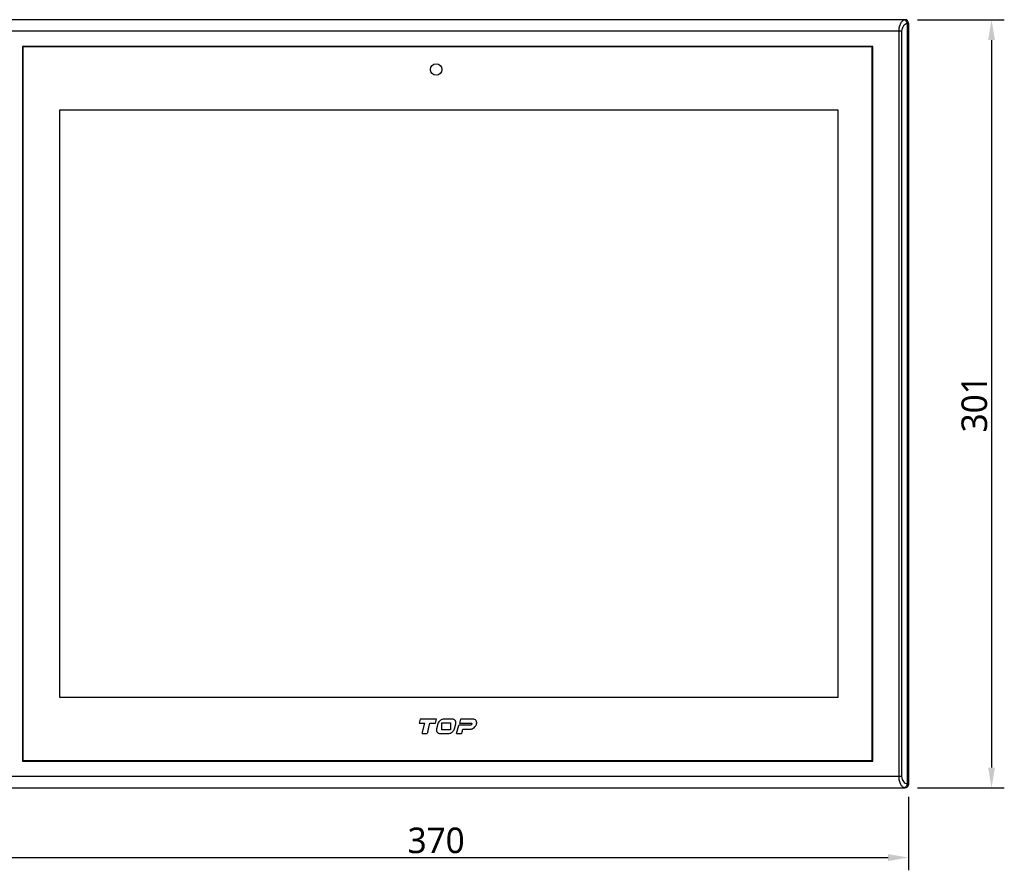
# Model space of a CAD drawing. Header units: millimetres. Extents: x -1194 to -5, y 44 to 885.
# Tile 12 of 37: x -990 to -605, y 379 to 713. Entities that reach past the tile are written whole.
import ezdxf

# ---------------------------------------------------------------- set-up
doc = ezdxf.new("R2010")
doc.units = ezdxf.units.MM
doc.header["$LTSCALE"] = 23.1
doc.header["$PDMODE"] = 3
doc.header["$PDSIZE"] = 8
doc.layers.get('0').update_dxf_attribs({"linetype": 'CONTINUOUS'})
doc.layers.get('Defpoints').update_dxf_attribs({"linetype": 'CONTINUOUS'})
doc.layers.add('FRONT_CASE_15_DM-SHAPE', color=7, linetype='CONTINUOUS')
doc.layers.add('FRONT_SHEET-15_P-SHAPE', color=7, linetype='CONTINUOUS')
doc.styles.get("Standard").update_dxf_attribs({"font": 'malgun.ttf'})
doc.dimstyles.new('WALL', dxfattribs={"dimtxt": 10, "dimasz": 8, "dimexe": 5, "dimexo": 5, "dimgap": 1.5, "dimtad": 1, "dimtoh": 1, "dimdsep": 46, "dimtxsty": 'Standard', "dimcen": 0, "dimadec": 0, "dimazin": 0, "dimtp": 0.001, "dimtm": 0.001, "dimtfac": 1, "dimtofl": 0, "dimtmove": 0, "dimatfit": 3, "dimfxl": 1, "dimtolj": 1, "dimarcsym": 0})

# ---------------------------------------------------------------- blocks, each defined once
blk = doc.blocks.new('*D19')
at = {"color": 0, "lineweight": -2}
for p, q in [((-638.51, 712.66), (-604.51, 712.66)), ((-609.51, 704.66), (-609.51, 419.66)), ((-638.51, 411.66), (-604.51, 411.66))]:
    blk.add_line(p, q, dxfattribs=at)
at = {"color": 0}
for points in [[(-608.18, 704.66), (-610.85, 704.66), (-609.51, 712.66)], [(-610.85, 419.66), (-608.18, 419.66), (-609.51, 411.66)]]:
    blk.add_solid(points, dxfattribs=at)
at = {"layer": 'Defpoints', "color": 0}
for p in [(-643.51, 712.66), (-643.51, 411.66), (-609.51, 411.66)]:
    blk.add_point(p, dxfattribs=at)
at = {"color": 0, "insert": (-616.21, 562.16), "char_height": 10, "attachment_point": 5, "rotation": 90}
blk.add_mtext('\\A1;301', dxfattribs=at)
blk = doc.blocks.new('*D20')
at = {"color": 0, "lineweight": -2}
for p, q in [((-1012.01, 408.16), (-1012.01, 379.39)), ((-642.01, 408.16), (-642.01, 379.39)), ((-1004.01, 384.39), (-650.01, 384.39))]:
    blk.add_line(p, q, dxfattribs=at)
at = {"color": 0}
for points in [[(-1004.01, 385.72), (-1004.01, 383.06), (-1012.01, 384.39)], [(-650.01, 383.06), (-650.01, 385.72), (-642.01, 384.39)]]:
    blk.add_solid(points, dxfattribs=at)
at = {"layer": 'Defpoints', "color": 0}
for p in [(-1012.01, 413.16), (-642.01, 413.16), (-642.01, 384.39)]:
    blk.add_point(p, dxfattribs=at)
at = {"color": 0, "insert": (-827.01, 391.06), "char_height": 10, "attachment_point": 5}
blk.add_mtext('\\A1;370', dxfattribs=at)

msp = doc.modelspace()

# ---------------------------------------------------------------- linework, layer by layer
at = {"layer": 'FRONT_CASE_15_DM-SHAPE', "color": 7, "linetype": 'Continuous'}
for p, q in [((-643.511, 712.665), (-1010.513, 712.665)), ((-643.534, 712.642), (-1010.49, 712.642)), ((-643.511, 712.665), (-643.534, 712.642)), ((-642.546, 711.095), (-642.546, 413.235)), ((-642.039, 711.136), (-642.039, 413.194)), ((-642.012, 711.166), (-642.035, 711.143)), ((-642.012, 413.164), (-642.012, 711.166)), ((-644.739, 708.145), (-1009.285, 708.145)), ((-645.859, 708.145), (-645.859, 416.185)), ((-644.739, 708.145), (-644.739, 416.185)), ((-989.012, 702.165), (-989.012, 422.165)), ((-656.012, 702.165), (-989.012, 702.165)), ((-656.012, 422.165), (-656.012, 702.165)), ((-989.012, 422.165), (-656.012, 422.165)), ((-644.739, 416.185), (-1009.285, 416.185)), ((-642.035, 413.187), (-642.012, 413.164)), ((-1010.513, 411.665), (-643.511, 411.665)), ((-1010.49, 411.688), (-643.534, 411.688)), ((-643.534, 411.688), (-643.511, 411.665))]:
    msp.add_line(p, q, dxfattribs=at)
for centre, start, end in [((-643.536, 711.141), 0.08378, 89.91622), ((-643.536, 413.189), 270.08378, 359.91622)]:
    msp.add_arc(centre, 1.501, start, end, dxfattribs=at)
for centre, major_axis in [((-643.513, 711.164), (1.062, 1.062)), ((-643.513, 413.166), (1.062, -1.062))]:
    msp.add_ellipse(centre, major_axis=major_axis, ratio=0.9987828, start_param=-0.7847892, end_param=0.7847892, dxfattribs=at)
for points, knots in [([(-643.665, 712.57), (-643.811, 712.525), (-644.105, 712.39), (-644.507, 712.077), (-644.879, 711.652), (-645.209, 711.117), (-645.486, 710.481), (-645.774, 709.492), (-645.859, 708.69), (-645.859, 708.145)], [0, 0, 0, 0, 0.0875837, 0.1835122, 0.2904309, 0.4099349, 0.5424632, 0.6870629, 1, 1, 1, 1]), ([(-642.546, 711.095), (-642.817, 711.039), (-643.37, 710.821), (-644.084, 710.201), (-644.61, 709.279), (-644.739, 708.534), (-644.739, 708.145)], [0, 0, 0, 0, 0.209939, 0.4407975, 0.7045769, 1, 1, 1, 1]), ([(-643.539, 712.632), (-643.54, 712.627), (-643.552, 712.617), (-643.576, 712.604), (-643.615, 712.587), (-643.647, 712.576), (-643.665, 712.57)], [0, 0, 0, 0, 0.104071, 0.2990943, 0.5948854, 1, 1, 1, 1]), ([(-642.546, 711.095), (-642.563, 711.275), (-642.642, 711.625), (-642.889, 712.084), (-643.234, 712.426), (-643.524, 712.548), (-643.665, 712.57)], [0, 0, 0, 0, 0.2740096, 0.5388048, 0.7819063, 1, 1, 1, 1]), ([(-643.534, 712.642), (-643.535, 712.641), (-643.536, 712.638), (-643.538, 712.635), (-643.539, 712.632)], [0, 0, 0, 0, 0.1924261, 1, 1, 1, 1]), ([(-642.039, 711.136), (-642.04, 711.33), (-642.119, 711.723), (-642.453, 712.22), (-642.95, 712.553), (-643.344, 712.631), (-643.539, 712.632)], [0, 0, 0, 0, 0.2496498, 0.4996308, 0.7498279, 1, 1, 1, 1]), ([(-642.039, 711.136), (-642.044, 711.134), (-642.058, 711.132), (-642.086, 711.127), (-642.129, 711.123), (-642.187, 711.118), (-642.258, 711.112), (-642.379, 711.104), (-642.477, 711.099), (-642.546, 711.095)], [0, 0, 0, 0, 0.0275774, 0.0841687, 0.16958, 0.2831785, 0.4241662, 0.5915374, 1, 1, 1, 1]), ([(-645.859, 416.185), (-645.859, 415.64), (-645.774, 414.838), (-645.486, 413.848), (-645.209, 413.212), (-644.879, 412.678), (-644.507, 412.252), (-644.105, 411.94), (-643.811, 411.804), (-643.665, 411.759)], [0, 0, 0, 0, 0.3129258, 0.457527, 0.5900588, 0.7095669, 0.816488, 0.9124178, 1, 1, 1, 1]), ([(-644.739, 416.185), (-644.739, 415.796), (-644.61, 415.051), (-644.084, 414.129), (-643.37, 413.508), (-642.817, 413.29), (-642.546, 413.235)], [0, 0, 0, 0, 0.2954104, 0.5591964, 0.790061, 1, 1, 1, 1]), ([(-642.546, 413.235), (-642.563, 413.055), (-642.642, 412.705), (-642.889, 412.246), (-643.234, 411.904), (-643.524, 411.782), (-643.665, 411.759)], [0, 0, 0, 0, 0.2740097, 0.5388049, 0.7819064, 1, 1, 1, 1]), ([(-642.039, 413.194), (-642.04, 412.999), (-642.119, 412.606), (-642.453, 412.11), (-642.95, 411.777), (-643.344, 411.698), (-643.539, 411.698)], [0, 0, 0, 0, 0.2496498, 0.4996308, 0.7498279, 1, 1, 1, 1]), ([(-642.546, 413.235), (-642.477, 413.231), (-642.379, 413.225), (-642.258, 413.217), (-642.187, 413.212), (-642.13, 413.207), (-642.086, 413.202), (-642.058, 413.198), (-642.044, 413.196), (-642.039, 413.194)], [0, 0, 0, 0, 0.4084, 0.5757322, 0.7167211, 0.8303517, 0.9158015, 0.9724132, 1, 1, 1, 1]), ([(-643.665, 411.759), (-643.647, 411.754), (-643.615, 411.743), (-643.576, 411.726), (-643.552, 411.712), (-643.54, 411.703), (-643.539, 411.698)], [0, 0, 0, 0, 0.4050839, 0.7008422, 0.8959135, 1, 1, 1, 1]), ([(-643.539, 411.698), (-643.538, 411.697), (-643.537, 411.693), (-643.536, 411.69), (-643.534, 411.688)], [0, 0, 0, 0, 0.3093148, 1, 1, 1, 1])]:
    msp.add_open_spline(points, degree=3, knots=knots, dxfattribs=at)
for points in [[(-642.035, 711.143), (-642.037, 711.141), (-642.038, 711.138), (-642.039, 711.136)], [(-642.039, 413.194), (-642.038, 413.191), (-642.037, 413.189), (-642.035, 413.187)]]:
    msp.add_open_spline(points, degree=3, dxfattribs=at)
at = {"layer": 'FRONT_SHEET-15_P-SHAPE', "color": 7, "linetype": 'Continuous'}
for p, q in [((-988.812, 701.965), (-988.812, 422.365)), ((-656.212, 701.965), (-988.812, 701.965)), ((-656.212, 422.365), (-656.212, 701.965)), ((-974.512, 677.165), (-974.512, 447.165)), ((-669.512, 677.165), (-974.512, 677.165)), ((-669.512, 447.165), (-669.512, 677.165)), ((-974.512, 447.165), (-669.512, 447.165)), ((-833.235, 438.674), (-833.681, 437.007)), ((-833.681, 437.007), (-831.468, 437.007)), ((-826.81, 438.674), (-833.235, 438.674)), ((-832.548, 432.973), (-831.468, 437.007)), ((-830.04, 434.82), (-829.455, 437.007)), ((-829.455, 437.007), (-827.256, 437.007)), ((-827.256, 437.007), (-826.81, 438.674)), ((-826.316, 436.791), (-826.834, 434.857)), ((-824.839, 437.208), (-821.327, 437.208)), ((-824.839, 434.441), (-824.839, 437.208)), ((-820.768, 438.674), (-823.87, 438.674)), ((-821.327, 437.208), (-821.327, 434.441)), ((-819.85, 434.857), (-819.332, 436.791)), ((-819.025, 432.973), (-818.138, 436.284)), ((-813.54, 436.284), (-818.138, 436.284)), ((-817.498, 438.67), (-817.929, 437.063)), ((-817.929, 437.063), (-813.332, 437.063)), ((-812.659, 438.67), (-817.498, 438.67)), ((-832.548, 432.973), (-830.535, 432.973)), ((-825.397, 432.973), (-822.296, 432.973)), ((-821.327, 434.441), (-824.839, 434.441)), ((-819.025, 432.973), (-817.011, 432.973)), ((-816.553, 434.686), (-813.725, 434.686)), ((-988.812, 422.365), (-656.212, 422.365))]:
    msp.add_line(p, q, dxfattribs=at)
msp.add_circle((-827.012, 693.165), 2.25, dxfattribs=at)
for points, knots in [([(-823.87, 438.674), (-824.134, 438.674), (-824.538, 438.604), (-825.035, 438.379), (-825.391, 438.146), (-825.713, 437.865), (-826.069, 437.436), (-826.245, 437.054), (-826.316, 436.791)], [0, 0, 0, 0, 0.2404621, 0.3645166, 0.4945545, 0.6263377, 0.7525568, 1, 1, 1, 1]), ([(-819.332, 436.791), (-819.268, 437.03), (-819.226, 437.401), (-819.356, 437.859), (-819.531, 438.147), (-819.768, 438.383), (-820.169, 438.618), (-820.528, 438.674), (-820.768, 438.674)], [0, 0, 0, 0, 0.2659193, 0.3856071, 0.5054225, 0.6239632, 0.7418459, 1, 1, 1, 1]), ([(-813.332, 437.063), (-813.242, 437.063), (-813.093, 437.001), (-813.025, 436.82), (-813.039, 436.666), (-813.112, 436.516), (-813.265, 436.354), (-813.432, 436.284), (-813.54, 436.284)], [0, 0, 0, 0, 0.2211644, 0.3309648, 0.4553151, 0.5927526, 0.7323107, 1, 1, 1, 1]), ([(-812.977, 434.818), (-812.955, 434.826), (-812.664, 434.933), (-812.136, 435.239), (-811.633, 435.768), (-811.343, 436.267), (-811.194, 436.664), (-811.125, 437.064), (-811.142, 437.555), (-811.359, 438.116), (-811.925, 438.58), (-812.409, 438.67), (-812.659, 438.67)], [0, 0, 0, 0, 0.0127839, 0.1678788, 0.324521, 0.4022606, 0.4792144, 0.5527001, 0.6203311, 0.7438499, 0.8650879, 1, 1, 1, 1]), ([(-830.04, 434.82), (-830.153, 434.396), (-830.318, 433.781), (-830.484, 433.165), (-830.535, 432.973)], [0, 0, 0, 0, 0.6882149, 1, 1, 1, 1]), ([(-826.843, 434.82), (-826.901, 434.592), (-826.937, 434.234), (-826.811, 433.789), (-826.635, 433.502), (-826.399, 433.265), (-825.997, 433.03), (-825.638, 432.973), (-825.397, 432.973)], [0, 0, 0, 0, 0.2557942, 0.3772248, 0.4983583, 0.6186654, 0.7381291, 1, 1, 1, 1]), ([(-822.296, 432.973), (-822.032, 432.973), (-821.628, 433.045), (-821.131, 433.269), (-820.776, 433.503), (-820.452, 433.783), (-820.106, 434.202), (-819.932, 434.57), (-819.861, 434.819)], [0, 0, 0, 0, 0.2433192, 0.3687985, 0.5005844, 0.6336437, 0.7614096, 1, 1, 1, 1]), ([(-817.011, 432.973), (-816.991, 433.047), (-816.839, 433.618), (-816.685, 434.189), (-816.553, 434.686)], [0, 0, 0, 0, 0.1293549, 1, 1, 1, 1])]:
    msp.add_open_spline(points, degree=3, knots=knots, dxfattribs=at)
for points in [[(-826.834, 434.857), (-826.837, 434.845), (-826.84, 434.832), (-826.843, 434.82)], [(-819.861, 434.819), (-819.857, 434.832), (-819.854, 434.845), (-819.85, 434.857)], [(-813.725, 434.686), (-813.472, 434.686), (-813.216, 434.735), (-812.977, 434.818)]]:
    msp.add_open_spline(points, degree=3, dxfattribs=at)

# ---------------------------------------------------------------- dimensions: what is measured, and where the dimension line sits
dim = msp.add_linear_dim(base=(-609.514, 411.665), p1=(-643.511, 712.665), p2=(-643.511, 411.665), angle=90, dimstyle='WALL', override={"dimtxt": 10})
dim.commit()
dim.dimension.update_dxf_attribs({"geometry": '*D19', "text_midpoint": (-616.207, 562.165)})
dim = msp.add_linear_dim(base=(-642.012, 384.39), p1=(-1012.012, 413.164), p2=(-642.012, 413.164), dimstyle='WALL', override={"dimtxt": 10})
dim.commit()
dim.dimension.update_dxf_attribs({"geometry": '*D20', "text_midpoint": (-827.012, 391.057)})

doc.saveas('drawing.dxf')
